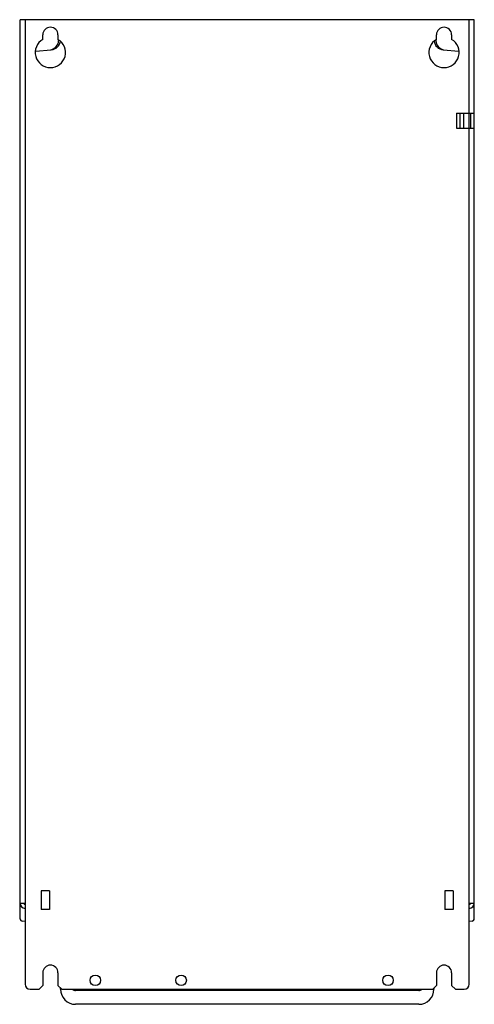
# Model space of a CAD drawing. Header units: millimetres. Extents: x 72 to 252, y 30 to 420.
import ezdxf

# ---------------------------------------------------------------- set-up
doc = ezdxf.new("R2010")
doc.units = ezdxf.units.MM
doc.header["$LTSCALE"] = 29.462975
doc.layers.get('0').update_dxf_attribs({"linetype": 'CONTINUOUS'})

msp = doc.modelspace()

# ---------------------------------------------------------------- linework, layer by layer
at = {"color": 7}
for p, q in [((72.08, 64.07), (72.08, 420.15)), ((252.08, 420.15), (72.08, 420.15)), ((74.08, 420.15), (74.08, 38.15)), ((250.08, 38.15), (250.08, 420.15)), ((252.08, 64.07), (252.08, 420.15)), ((81.08, 412.35), (81.08, 414.15)), ((87.08, 414.15), (87.08, 412.35)), ((237.08, 412.35), (237.08, 414.15)), ((243.08, 414.15), (243.08, 412.35)), ((87.35, 411.8), (87.38, 412.11)), ((236.78, 412.11), (236.81, 411.8)), ((78.15, 407.68), (84.43, 408.23)), ((239.73, 408.23), (245.92, 407.69)), ((245.08, 383.15), (245.08, 377.15)), ((245.08, 383.15), (252.08, 383.15)), ((246.33, 383.15), (246.33, 377.15)), ((247.83, 383.15), (247.83, 377.15)), ((250.58, 383.15), (250.58, 377.15)), ((245.08, 377.15), (252.08, 377.15)), ((71.91, 129.15), (71.91, 70.15)), ((71.91, 129.15), (72.08, 129.15)), ((83.73, 75.15), (80.43, 75.15)), ((80.43, 75.15), (80.43, 67.65)), ((83.73, 75.15), (83.73, 67.65)), ((243.73, 75.15), (240.43, 75.15)), ((240.43, 75.15), (240.43, 67.65)), ((243.73, 75.15), (243.73, 67.65)), ((71.91, 70.15), (74.08, 70.15)), ((83.73, 67.65), (80.43, 67.65)), ((243.73, 67.65), (240.43, 67.65)), ((250.08, 70.15), (252.08, 70.15)), ((74.08, 62.98), (72.99, 63.07)), ((251.17, 63.07), (250.08, 62.98)), ((81.08, 42.65), (81.08, 37.65)), ((87.08, 42.65), (87.08, 37.65)), ((237.08, 42.65), (237.08, 37.65)), ((243.08, 42.65), (243.08, 37.65)), ((76.08, 36.15), (79.58, 36.15)), ((81.08, 37.65), (79.58, 36.15)), ((88.58, 36.15), (87.08, 37.65)), ((88.08, 36.15), (88.08, 36.65)), ((88.58, 36.15), (235.58, 36.15)), ((94.08, 36.15), (94.08, 35.65)), ((230.08, 35.65), (94.08, 35.65)), ((230.08, 35.65), (230.08, 36.15)), ((237.08, 37.65), (235.58, 36.15)), ((236.08, 36.65), (236.08, 36.15)), ((244.58, 36.15), (243.08, 37.65)), ((244.58, 36.15), (248.08, 36.15)), ((230.08, 30.15), (94.08, 30.15))]:
    msp.add_line(p, q, dxfattribs=at)
for centre in [(101.88, 39.65), (135.88, 39.65), (217.88, 39.65)]:
    msp.add_circle(centre, 2.1, dxfattribs=at)
for centre, radius, start, end in [((84.08, 414.15), 3, 0, 180), ((240.08, 414.15), 3, 0, 180), ((84.08, 407.15), 6, 120, 60), ((83.37, 412.15), 4, 283.4427, 355), ((84.08, 412.22), 4, 275, 353.1744), ((240.08, 407.15), 6, 120, 60), ((240.08, 412.22), 4, 186.9233, 265), ((240.8, 412.15), 4, 185, 256.5576), ((74.08, 70.15), 2, 180, 270), ((74.08, 70.15), 0.5, 180, 270), ((250.08, 70.15), 2, 270, 360), ((250.08, 70.15), 0.5, 270, 360), ((73.08, 64.07), 1, 180, 265), ((251.08, 64.07), 1, 275, 360), ((84.08, 42.65), 3, 0, 180), ((240.08, 42.65), 3, 0, 180), ((76.08, 38.15), 2, 180, 270), ((94.08, 36.15), 6, 180, 270), ((94.08, 37.65), 2, 232.0126, 270), ((230.08, 36.15), 6, 270, 360), ((230.08, 37.65), 2, 270, 307.9891), ((248.08, 38.15), 2, 270, 360)]:
    msp.add_arc(centre, radius, start, end, dxfattribs=at)

doc.saveas('drawing.dxf')
